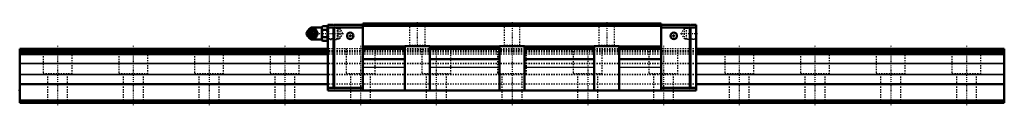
# Model space of a CAD drawing. Header units: millimetres. Extents: x -30 to 750, y -2 to 64.
import ezdxf

# ---------------------------------------------------------------- set-up
doc = ezdxf.new("R2010")
doc.units = ezdxf.units.MM
doc.linetypes.add('Center', pattern=[1.5, 0.45, -0.5, 0.05, -0.5])
doc.linetypes.add('Dashed', pattern=[2, 1, -1])
for name, color, linetype, lineweight in [('2d ConnectionPoints', 7, 'Continuous', 50), ('AM_0', 7, 'Continuous', 50), ('AM_4', 3, 'Continuous', 25), ('AM_5', 3, 'Continuous', 25), ('AM_7', 7, 'Center', 25), ('AM_9', 6, 'Dashed', 25)]:
    doc.layers.add(name, color=color, linetype=linetype, lineweight=lineweight)

# ---------------------------------------------------------------- blocks, each defined once
blk = doc.blocks.new('1_B_PT1_8_SRN_grease_nipple_joint_0_in_SRN55SLC1SS780LG300BPT18244000_0')
at = {"layer": 'AM_0'}
for p, q in [((198.1, 56.96), (197.74, 56.44)), ((199.86, 58.19), (200.09, 58.5)), ((200.09, 58.5), (204.23, 58.5)), ((209.3, 59.8), (201.8, 59.8)), ((205.71, 55), (206.11, 55)), ((209.82, 60.77), (209.3, 59.88)), ((209.3, 59.88), (209.3, 50.12)), ((209.82, 60.77), (213.48, 60.77)), ((209.82, 57.89), (213.48, 57.89)), ((214, 59.88), (213.48, 60.77)), ((197.74, 53.56), (198.1, 53.04)), ((200.09, 51.5), (199.87, 51.8)), ((200.09, 51.5), (204.23, 51.5)), ((201.8, 50.2), (209.3, 50.2)), ((209.3, 50.12), (209.82, 49.23)), ((209.82, 52.11), (213.48, 52.11)), ((209.82, 49.23), (213.48, 49.23)), ((213.48, 49.23), (214, 50.12))]:
    blk.add_line(p, q, dxfattribs=at)
for points in [[(203.83, 58.5), (204.02, 57.95), (204.24, 57.37), (204.42, 56.96), (204.65, 56.54), (204.96, 56.04), (205.3, 55.55), (205.71, 55)], [(205.71, 55), (205.3, 54.45), (204.9, 53.87), (204.65, 53.46), (204.42, 53.04), (204.2, 52.54), (204.02, 52.05), (203.83, 51.5)], [(206.11, 55), (205.85, 55.73), (205.68, 56.13), (205.49, 56.53), (205.18, 57.09), (204.83, 57.66), (204.53, 58.09), (204.23, 58.5)], [(204.23, 51.5), (204.75, 52.23), (205.01, 52.63), (205.25, 53.03), (205.55, 53.59), (205.8, 54.16), (205.96, 54.59), (206.11, 55)], [(209.82, 60.77), (209.62, 60.4), (209.48, 60.02), (209.39, 59.62), (209.37, 59.23), (209.41, 58.89), (209.5, 58.56), (209.82, 57.89)], [(209.82, 57.89), (209.63, 57.17), (209.49, 56.45), (209.4, 55.7), (209.37, 54.95), (209.4, 54.24), (209.49, 53.53), (209.63, 52.82), (209.82, 52.11)], [(213.48, 57.89), (213.68, 58.26), (213.82, 58.64), (213.91, 59.04), (213.93, 59.43), (213.89, 59.77), (213.8, 60.1), (213.48, 60.77)], [(213.48, 52.11), (213.67, 52.83), (213.81, 53.55), (213.9, 54.3), (213.93, 55.05), (213.9, 55.76), (213.81, 56.47), (213.67, 57.18), (213.48, 57.89)], [(209.82, 52.11), (209.62, 51.74), (209.48, 51.36), (209.39, 50.96), (209.37, 50.57), (209.41, 50.23), (209.5, 49.9), (209.82, 49.23)], [(213.48, 49.23), (213.68, 49.6), (213.82, 49.98), (213.91, 50.38), (213.93, 50.77), (213.89, 51.11), (213.8, 51.44), (213.48, 52.11)]]:
    blk.add_lwpolyline(points, dxfattribs=at)
for centre, radius, start, end in [((201.8, 56.8), 3, 90, 159.94362), ((200.56, 55), 3.3, 270, 90), ((201.8, 53.2), 3, 200.05638, 270)]:
    blk.add_arc(centre, radius, start, end, dxfattribs=at)
for major_axis in [(0, 2.42), (0, -1.01)]:
    blk.add_ellipse((199.55, 55), major_axis=major_axis, ratio=0.927184, dxfattribs=at)
blk.add_ellipse((200.56, 55), major_axis=(0, 3.3), ratio=0.927184, start_param=2.207257, end_param=7.217521, dxfattribs=at)
at = {"layer": 'AM_4'}
for p, q in [((201.8, 59.8), (201.8, 58.52)), ((201.8, 51.49), (201.8, 50.2))]:
    blk.add_line(p, q, dxfattribs=at)
blk.add_ellipse((201.38, 55), major_axis=(0, 2.94), ratio=0.927184, start_param=3.533104, end_param=5.891674, dxfattribs=at)
at = {"layer": 'AM_5', "linetype": 'Dashed'}
for p, q in [((214.01, 59.86), (214.98, 59.26)), ((221.98, 59.08), (214.98, 59.26)), ((215, 50.14), (215, 59.86)), ((214.01, 50.14), (214.98, 50.74)), ((221.98, 50.92), (214.98, 50.74))]:
    blk.add_line(p, q, dxfattribs=at)
at = {"layer": 'AM_9'}
for p, q in [((198.21, 55), (198.61, 55)), ((198.8, 56.8), (198.8, 53.2)), ((201.8, 58.52), (201.8, 51.49)), ((202.57, 57.46), (202.72, 57.36)), ((203.84, 55.03), (203.84, 54.97)), ((221.42, 59.67), (214, 59.86)), ((222, 59.06), (221.42, 59.67)), ((221.42, 59.67), (221.42, 50.33)), ((222, 59.06), (222, 50.94)), ((202.75, 52.67), (202.64, 52.59)), ((214, 50.14), (221.42, 50.33)), ((221.42, 50.33), (222, 50.94))]:
    blk.add_line(p, q, dxfattribs=at)
for points in [[(198.21, 55), (198.4, 55.55), (198.62, 56.13), (198.63, 56.16)], [(198.61, 53.88), (198.58, 53.96), (198.4, 54.45), (198.21, 55)], [(200.48, 58.5), (200.22, 57.77), (200.06, 57.37), (199.86, 56.97), (199.56, 56.41), (199.21, 55.84), (198.91, 55.41), (198.61, 55)], [(198.61, 55), (199.13, 54.27), (199.39, 53.87), (199.63, 53.47), (199.93, 52.91), (200.18, 52.34), (200.34, 51.91), (200.48, 51.5)], [(198.68, 55.38), (198.7, 55.5), (198.78, 55.85), (198.89, 56.18), (199.04, 56.5), (199.23, 56.79), (199.45, 57.05), (199.69, 57.28), (199.96, 57.48), (200.25, 57.64), (200.55, 57.75), (200.87, 57.83), (201.19, 57.86), (201.52, 57.84), (201.84, 57.78), (202.16, 57.68), (202.45, 57.53), (202.57, 57.46)], [(202.64, 52.59), (202.52, 52.51), (202.23, 52.36), (201.93, 52.24), (201.61, 52.17), (201.29, 52.14), (200.96, 52.16), (200.64, 52.22), (200.33, 52.33), (200.03, 52.48), (199.75, 52.67), (199.5, 52.9), (199.27, 53.16), (199.08, 53.45), (198.92, 53.76), (198.79, 54.09), (198.71, 54.44), (198.68, 54.65)], [(198.82, 56.57), (199.03, 56.96), (199.34, 57.46), (199.68, 57.95), (199.86, 58.19)], [(201.3, 51.84), (201.18, 51.82), (200.86, 51.81), (200.54, 51.86), (200.24, 51.96), (199.96, 52.12), (199.72, 52.32), (199.51, 52.56), (199.33, 52.85), (199.19, 53.16), (199.02, 53.73), (198.94, 54.32), (198.91, 55.23), (199, 56.14), (199.1, 56.57), (199.25, 56.99), (199.47, 57.38), (199.75, 57.71), (200.05, 57.93), (200.38, 58.09), (200.67, 58.17), (200.98, 58.19), (201.3, 58.16)], [(201.3, 58.16), (201.45, 58.12), (201.58, 58.08), (201.69, 58.03), (201.8, 57.98)], [(201.8, 52.02), (202.41, 52.36), (202.94, 52.72), (203.39, 53.09), (203.76, 53.48), (204.05, 53.89), (204.24, 54.3), (204.35, 54.71), (204.37, 55.13), (204.29, 55.55), (204.13, 55.96), (203.88, 56.37), (203.54, 56.77), (203.11, 57.15), (202.61, 57.51), (202.03, 57.86), (201.8, 57.98)], [(199.87, 51.8), (199.68, 52.05), (199.28, 52.63), (199.03, 53.04), (198.82, 53.43)], [(201.8, 52.02), (201.68, 51.96), (201.56, 51.91), (201.43, 51.87), (201.3, 51.84)]]:
    blk.add_lwpolyline(points, dxfattribs=at)
for centre, start, end in [((201.8, 56.8), 159.94362, 180), ((201.8, 53.2), 180, 200.05638)]:
    blk.add_arc(centre, 3, start, end, dxfattribs=at)
for centre, major_axis, start_param, end_param in [((200.56, 55), (0, 3.3), 0.934336, 2.207257), ((202.58, 55), (0, -3.44), 3.553259, 5.871519), ((201.38, 55), (0, 2.94), 5.891674, 6.930695), ((202.58, 55), (0, 3.44), 2.729926, 6.694852), ((201.38, 55), (0, 2.94), 2.509365, 3.533104)]:
    blk.add_ellipse(centre, major_axis=major_axis, ratio=0.927184, start_param=start_param, end_param=end_param, dxfattribs=at)
blk.add_ellipse((201.12, 55), major_axis=(0, -2.94), ratio=0.927184, dxfattribs=at)
blk = doc.blocks.new('2_SRN55SLCSSB_PT1_8_Slide35_65_0_in_SRN55SLC1SS780LG300BPT18244000_0')
at = {"layer": 'AM_0'}
for p, q in [((241.9, 63), (241.9, 10)), ((478.1, 63), (241.9, 63)), ((478.1, 63), (478.1, 10)), ((218.59, 61.8), (214, 61.8)), ((214, 61.8), (214, 10)), ((218.59, 59.8), (214, 59.8)), ((218.59, 61.3), (219.09, 61.8)), ((218.59, 61.8), (218.59, 61.3)), ((219.09, 59.8), (218.59, 60.3)), ((218.59, 60.3), (218.59, 11.5)), ((241.9, 61.8), (219.09, 61.8)), ((219.09, 59.8), (219.09, 12)), ((241.9, 59.8), (219.09, 59.8)), ((478.1, 61), (241.9, 61)), ((478.1, 61.8), (500.91, 61.8)), ((478.1, 59.8), (500.91, 59.8)), ((501.41, 61.3), (500.91, 61.8)), ((500.91, 59.8), (501.41, 60.3)), ((500.91, 59.8), (500.91, 12)), ((501.41, 61.8), (506, 61.8)), ((501.41, 61.8), (501.41, 61.3)), ((501.41, 60.3), (501.41, 11.5)), ((501.41, 59.8), (506, 59.8)), ((506, 61.8), (506, 10)), ((275, 44.8), (241.9, 44.8)), ((275, 44.3), (241.9, 44.3)), ((275, 42.9), (241.9, 42.9)), ((275, 12.47), (275, 45)), ((275, 45), (295, 45)), ((295, 45), (295, 12.47)), ((350, 44.8), (295, 44.8)), ((350, 44.3), (295, 44.3)), ((350, 42.9), (295, 42.9)), ((350, 12.47), (350, 45)), ((350, 45), (370, 45)), ((370, 45), (370, 12.47)), ((425, 44.8), (370, 44.8)), ((425, 44.3), (370, 44.3)), ((425, 42.9), (370, 42.9)), ((425, 12.47), (425, 45)), ((425, 45), (445, 45)), ((445, 45), (445, 12.47)), ((478.1, 44.8), (445, 44.8)), ((478.1, 44.3), (445, 44.3)), ((478.1, 42.9), (445, 42.9)), ((275, 34.72), (241.9, 34.72)), ((350, 34.72), (295, 34.72)), ((425, 34.72), (370, 34.72)), ((478.1, 34.72), (445, 34.72)), ((218.59, 12), (214, 12)), ((506, 10), (214, 10)), ((218.59, 11.5), (219.09, 12)), ((241.9, 12), (219.09, 12)), ((478.1, 12), (500.91, 12)), ((501.41, 11.5), (500.91, 12)), ((501.41, 12), (506, 12))]:
    blk.add_line(p, q, dxfattribs=at)
for points in [[(275.1, 10), (275.02, 11.5), (275, 12.47)], [(295, 12.47), (294.96, 10.96), (294.9, 10)], [(350.1, 10), (350.02, 11.5), (350, 12.47)], [(370, 12.47), (369.96, 10.96), (369.9, 10)], [(425.1, 10), (425.02, 11.5), (425, 12.47)], [(445, 12.47), (444.96, 10.96), (444.9, 10)]]:
    blk.add_lwpolyline(points, dxfattribs=at)
for centre in [(231.9, 53.2), (488.1, 53.2)]:
    blk.add_circle(centre, 2.6, dxfattribs=at)
at = {"layer": 'AM_4'}
for p, q in [((275, 28.03), (241.9, 28.03)), ((350, 28.03), (295, 28.03)), ((425, 28.03), (370, 28.03)), ((478.1, 28.03), (445, 28.03))]:
    blk.add_line(p, q, dxfattribs=at)
at = {"layer": 'AM_5', "linetype": 'Dashed'}
for p, q in [((222.78, 59.06), (222, 59.66)), ((222, 59.66), (222, 50.34)), ((497.32, 59.06), (498.1, 59.66)), ((506, 59.86), (498.1, 59.66)), ((498.1, 59.66), (498.1, 50.34)), ((222.78, 50.94), (222, 50.34)), ((497.32, 50.94), (498.1, 50.34)), ((506, 50.14), (498.1, 50.34))]:
    blk.add_line(p, q, dxfattribs=at)
at = {"layer": 'AM_7'}
for p, q in [((285, 63.9), (285, 44.1)), ((435, 63.9), (435, 44.1)), ((198.04, 55), (226.68, 55)), ((231.9, 50.47), (231.9, 55.93)), ((488.1, 50.47), (488.1, 55.93)), ((493.42, 55), (506.7, 55)), ((229.17, 53.2), (234.63, 53.2)), ((485.37, 53.2), (490.83, 53.2))]:
    blk.add_line(p, q, dxfattribs=at)
at = {"layer": 'AM_9'}
for p, q in [((278, 63), (278.75, 62.25)), ((291.25, 62.25), (292, 63)), ((353, 63), (353.75, 62.25)), ((366.25, 62.25), (367, 63)), ((428, 63), (428.75, 62.25)), ((441.25, 62.25), (442, 63)), ((214.6, 59.27), (214, 59.86)), ((223.74, 59.03), (214.6, 59.27)), ((214.6, 59.27), (214.6, 50.73)), ((226.07, 55), (223.74, 59.03)), ((223.74, 59.03), (223.74, 50.97)), ((223.74, 50.97), (226.07, 55)), ((478.1, 62.2), (241.9, 62.2)), ((278.75, 62.25), (278.75, 45.75)), ((278.75, 62.25), (291.25, 62.25)), ((291.25, 45.75), (291.25, 62.25)), ((353.75, 62.25), (353.75, 45.75)), ((353.75, 62.25), (366.25, 62.25)), ((366.25, 45.75), (366.25, 62.25)), ((428.75, 62.25), (428.75, 45.75)), ((428.75, 62.25), (441.25, 62.25)), ((441.25, 45.75), (441.25, 62.25)), ((496.36, 59.03), (494.03, 55)), ((494.03, 55), (496.36, 50.97)), ((505.5, 59.27), (496.36, 59.03)), ((496.36, 59.03), (496.36, 50.97)), ((506, 59.76), (505.5, 59.27)), ((505.5, 59.27), (505.5, 50.73)), ((214, 50.14), (214.6, 50.73)), ((214.6, 50.73), (223.74, 50.97)), ((496.36, 50.97), (505.5, 50.73)), ((505.5, 50.73), (506, 50.24)), ((241.9, 43), (214, 43)), ((506, 41.34), (214, 41.34)), ((506, 40.5), (214, 40.5)), ((506, 40.25), (214, 40.25)), ((275, 45), (241.9, 45)), ((478.1, 42), (241.9, 42)), ((278.75, 45.75), (278, 45)), ((278.75, 45.75), (291.25, 45.75)), ((292, 45), (291.25, 45.75)), ((350, 45), (295, 45)), ((353.75, 45.75), (353, 45)), ((353.75, 45.75), (366.25, 45.75)), ((367, 45), (366.25, 45.75)), ((425, 45), (370, 45)), ((428.75, 45.75), (428, 45)), ((428.75, 45.75), (441.25, 45.75)), ((442, 45), (441.25, 45.75)), ((478.1, 45), (445, 45)), ((506, 43), (478.1, 43)), ((506, 38.6), (214, 38.6)), ((506, 31.19), (214, 31.19)), ((506, 30.98), (214, 30.98)), ((506, 22.55), (214, 22.55)), ((506, 22.34), (214, 22.34)), ((506, 14.83), (214, 14.83))]:
    blk.add_line(p, q, dxfattribs=at)
blk = doc.blocks.new('3_SRN55SLC78030_Track_0_in_SRN55SLC1SS780LG300BPT18244000_0')
at = {"layer": 'AM_0'}
for p, q in [((-30, 43), (-30, 0)), ((214, 43), (-30, 43)), ((214, 41.34), (-30, 41.34)), ((214, 40.5), (-30, 40.5)), ((214, 40.25), (-30, 40.25)), ((750, 43), (506, 43)), ((750, 41.34), (506, 41.34)), ((750, 40.5), (506, 40.5)), ((750, 40.25), (506, 40.25)), ((750, 43), (750, 0)), ((214, 38.6), (-30, 38.6)), ((750, 38.6), (506, 38.6)), ((214, 14.83), (-30, 14.83)), ((750, 14.83), (506, 14.83)), ((750, 2), (-30, 2)), ((750, 0), (-30, 0))]:
    blk.add_line(p, q, dxfattribs=at)
at = {"layer": 'AM_4'}
for p, q in [((214, 31.19), (-30, 31.19)), ((214, 30.98), (-30, 30.98)), ((750, 31.19), (506, 31.19)), ((750, 30.98), (506, 30.98)), ((214, 22.55), (-30, 22.55)), ((214, 22.34), (-30, 22.34)), ((750, 22.55), (506, 22.55)), ((750, 22.34), (506, 22.34))]:
    blk.add_line(p, q, dxfattribs=at)
at = {"layer": 'AM_7'}
for p, q in [((360, 63.9), (360, -2.15)), ((0, 45.15), (0, -2.15)), ((60, 45.15), (60, -2.15)), ((120, 45.15), (120, -2.15)), ((180, 45.15), (180, -2.15)), ((240, 45.15), (240, -2.15)), ((300, 45.15), (300, -2.15)), ((420, 45.15), (420, -2.15)), ((480, 45.15), (480, -2.15)), ((540, 45.15), (540, -2.15)), ((600, 45.15), (600, -2.15)), ((660, 45.15), (660, -2.15)), ((720, 45.15), (720, -2.15))]:
    blk.add_line(p, q, dxfattribs=at)
at = {"layer": 'AM_9'}
for p, q in [((-11.5, 43), (-11.5, 23)), ((11.5, 23), (11.5, 43)), ((48.5, 43), (48.5, 23)), ((71.5, 23), (71.5, 43)), ((108.5, 43), (108.5, 23)), ((131.5, 23), (131.5, 43)), ((168.5, 43), (168.5, 23)), ((191.5, 23), (191.5, 43)), ((506, 43), (214, 43)), ((506, 41.34), (214, 41.34)), ((506, 40.5), (214, 40.5)), ((506, 40.25), (214, 40.25)), ((228.5, 43), (228.5, 23)), ((251.5, 23), (251.5, 43)), ((288.5, 43), (288.5, 23)), ((311.5, 23), (311.5, 43)), ((348.5, 43), (348.5, 23)), ((371.5, 23), (371.5, 43)), ((408.5, 43), (408.5, 23)), ((431.5, 23), (431.5, 43)), ((468.5, 43), (468.5, 23)), ((491.5, 23), (491.5, 43)), ((528.5, 43), (528.5, 23)), ((551.5, 23), (551.5, 43)), ((588.5, 43), (588.5, 23)), ((611.5, 23), (611.5, 43)), ((648.5, 43), (648.5, 23)), ((671.5, 23), (671.5, 43)), ((708.5, 43), (708.5, 23)), ((731.5, 23), (731.5, 43)), ((506, 38.6), (214, 38.6)), ((506, 31.19), (214, 31.19)), ((506, 30.98), (214, 30.98)), ((11.5, 23), (-11.5, 23)), ((-8, 23), (-8, 0)), ((8, 0), (8, 23)), ((71.5, 23), (48.5, 23)), ((52, 23), (52, 0)), ((68, 0), (68, 23)), ((131.5, 23), (108.5, 23)), ((112, 23), (112, 0)), ((128, 0), (128, 23)), ((191.5, 23), (168.5, 23)), ((172, 23), (172, 0)), ((188, 0), (188, 23)), ((506, 22.55), (214, 22.55)), ((506, 22.34), (214, 22.34)), ((251.5, 23), (228.5, 23)), ((232, 23), (232, 0)), ((248, 0), (248, 23)), ((311.5, 23), (288.5, 23)), ((292, 23), (292, 0)), ((308, 0), (308, 23)), ((371.5, 23), (348.5, 23)), ((352, 23), (352, 0)), ((368, 0), (368, 23)), ((431.5, 23), (408.5, 23)), ((412, 23), (412, 0)), ((428, 0), (428, 23)), ((491.5, 23), (468.5, 23)), ((472, 23), (472, 0)), ((488, 0), (488, 23)), ((551.5, 23), (528.5, 23)), ((532, 23), (532, 0)), ((548, 0), (548, 23)), ((611.5, 23), (588.5, 23)), ((592, 23), (592, 0)), ((608, 0), (608, 23)), ((671.5, 23), (648.5, 23)), ((652, 23), (652, 0)), ((668, 0), (668, 23)), ((731.5, 23), (708.5, 23)), ((712, 23), (712, 0)), ((728, 0), (728, 23)), ((506, 14.83), (214, 14.83))]:
    blk.add_line(p, q, dxfattribs=at)

msp = doc.modelspace()

# ---------------------------------------------------------------- linework, layer by layer
at = {"layer": '2d ConnectionPoints'}
for p in [(214, 55), (506, 55), (231.9, 53.2), (231.9, 53.2), (488.1, 53.2), (488.1, 53.2), (-30, 10), (360, 10), (0, 0), (0, 0)]:
    msp.add_point(p, dxfattribs=at)

# ---------------------------------------------------------------- block references
for name in ['3_SRN55SLC78030_Track_0_in_SRN55SLC1SS780LG300BPT18244000_0', '2_SRN55SLCSSB_PT1_8_Slide35_65_0_in_SRN55SLC1SS780LG300BPT18244000_0', '1_B_PT1_8_SRN_grease_nipple_joint_0_in_SRN55SLC1SS780LG300BPT18244000_0']:
    msp.add_blockref(name, (0, 0))

doc.saveas('drawing.dxf')
